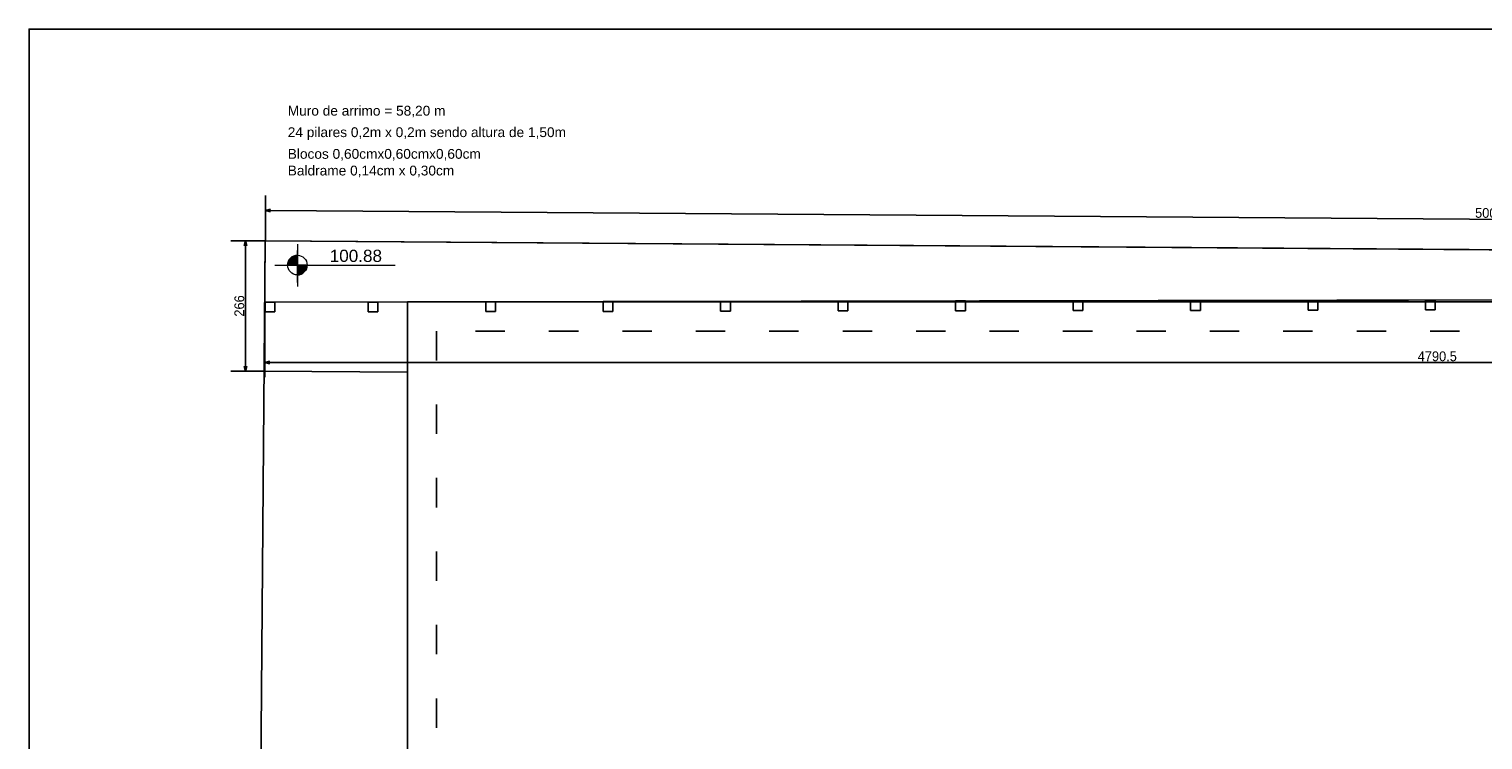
# Model space of a CAD drawing. Header units: millimetres. Extents: x -24 to 384, y -54 to 92.
# Tile 68 of 75: x 261 to 291, y 27 to 42. Entities that reach past the tile are written whole.
import ezdxf

# ---------------------------------------------------------------- set-up
doc = ezdxf.new("R2010")
doc.units = ezdxf.units.MM
doc.linetypes.add('ACAD_ISO03W100', pattern=[30, 12, -18])
doc.layers.add('A-PISOS-NIVEL', color=1, linetype='Continuous')
doc.layers.add('ARQ - COTA_NÍVEL', color=2, linetype='Continuous', lineweight=5)
doc.styles.add('Arial_1', font='arial.ttf', dxfattribs={"height": 0.225})
doc.styles.add('Arial_2', font='arial.ttf', dxfattribs={"height": 0.15})
doc.styles.add('GULIM', font='Gulim.ttf')
doc.dimstyles.new('GULIM-100', dxfattribs={"dimtxt": 0.2, "dimasz": 0.1, "dimexe": 0.3, "dimexo": 0, "dimgap": 0.025, "dimtad": 1, "dimdec": 1, "dimlfac": 100, "dimzin": 12, "dimdsep": 46, "dimtxsty": 'GULIM', "dimblk": 'OPEN30', "dimcen": 0, "dimclrd": 152, "dimclre": 152, "dimclrt": 152, "dimaunit": 1, "dimadec": 0, "dimazin": 0, "dimtfac": 1.875, "dimtdec": 1, "dimtmove": 2, "dimatfit": 3, "dimldrblk": 'OPEN30', "dimfxl": 0, "dimtolj": 1, "dimtzin": 12, "dimlwd": -1, "dimarcsym": 0})

# ---------------------------------------------------------------- blocks, each defined once
blk = doc.blocks.new('Elevações de ponto - Cota de Nível 1-825078-NÍVEL 1')
at = {"layer": 'ARQ - COTA_NÍVEL'}
h = blk.add_hatch(color=256, dxfattribs=at)
edge = h.paths.add_edge_path(flags=0)
edge.add_line((0, 0.00228), (0, 0.00068))
edge.add_line((0, 0.00068), (-0.0016, 0.00068))
edge.add_arc((0, 0.00068), 0.0016, 90, 180, ccw=False)
h = blk.add_hatch(color=256, dxfattribs=at)
edge = h.paths.add_edge_path(flags=0)
edge.add_arc((0, 0.00068), 0.0016, 270, 360, ccw=False)
edge.add_line((0, -0.00092), (0, 0.00068))
edge.add_line((0, 0.00068), (0.0016, 0.00068))
for p, q in [((0, 0.00411), (0, -0.00284)), ((0, -0.00218), (0, 0.00308)), ((-0.00366, 0.00068), (0.016, 0.00068)), ((-0.0016, 0.00068), (0, 0.00068)), ((0, 0.00068), (0, 0.00228)), ((0.0016, 0.00068), (0, 0.00068)), ((0, 0.00068), (0, -0.00092))]:
    blk.add_line(p, q, dxfattribs=at)
blk.add_circle((0, 0.00068), 0.0016, dxfattribs=at)
for start, end in [(90, 180), (270, 360)]:
    blk.add_arc((0, 0.00068), 0.0016, start, end, dxfattribs=at)
blk = doc.blocks.new('_Open30')
at = {"color": 0, "linetype": 'ByBlock', "lineweight": -2}
for p, q in [((-1, 0.27), (0, 0)), ((0, 0), (-1, -0.27)), ((0, 0), (-1, 0))]:
    blk.add_line(p, q, dxfattribs=at)
blk = doc.blocks.new('*D524')
at = {"color": 152, "lineweight": -2, "transparency": 16777216}
for p, q in [((265.976, 37.677), (265.272, 37.677)), ((265.952, 35.017), (265.272, 35.017))]:
    blk.add_line(p, q, dxfattribs=at)
at = {"color": 152, "transparency": 16777216}
blk.add_line((265.572, 35.117), (265.572, 37.577), dxfattribs=at)
at = {"layer": 'Defpoints', "color": 0, "transparency": 16777216}
for p in [(265.572, 37.677), (265.976, 37.677), (265.952, 35.017)]:
    blk.add_point(p, dxfattribs=at)
at = {"color": 152, "transparency": 16777216, "xscale": 0.1, "yscale": 0.1, "zscale": 0.1}
for p, rotation in [((265.572, 37.677), 90), ((265.572, 35.017), 270)]:
    blk.add_blockref('_Open30', p, dxfattribs=dict(at, rotation=rotation))
at = {"color": 152, "transparency": 16777216, "insert": (265.445, 36.347), "char_height": 0.2, "attachment_point": 5, "rotation": 90, "style": 'GULIM'}
blk.add_mtext('\\A1;266', dxfattribs=at)
blk = doc.blocks.new('*D525')
at = {"color": 152, "lineweight": -2, "transparency": 16777216}
for p, q in [((265.976, 37.677), (265.982, 38.599)), ((315.974, 37.311), (315.981, 38.234))]:
    blk.add_line(p, q, dxfattribs=at)
at = {"color": 152, "transparency": 16777216}
blk.add_line((315.879, 37.935), (266.08, 38.298), dxfattribs=at)
at = {"layer": 'Defpoints', "color": 0, "transparency": 16777216}
for p in [(265.98, 38.299), (265.976, 37.677), (315.974, 37.311)]:
    blk.add_point(p, dxfattribs=at)
at = {"color": 152, "transparency": 16777216, "xscale": 0.1, "yscale": 0.1, "zscale": 0.1}
for p, rotation in [((265.98, 38.299), 179.5813618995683), ((315.979, 37.934), 359.5813618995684)]:
    blk.add_blockref('_Open30', p, dxfattribs=dict(at, rotation=rotation))
at = {"color": 152, "transparency": 16777216, "insert": (290.98, 38.244), "char_height": 0.2, "attachment_point": 5, "rotation": 359.5814, "style": 'GULIM'}
blk.add_mtext('\\A1;5000', dxfattribs=at)
blk = doc.blocks.new('*D527')
at = {"color": 152, "lineweight": -2, "transparency": 16777216}
for p, q in [((313.87, 36.9), (313.87, 34.891)), ((265.965, 36.455), (265.965, 34.891))]:
    blk.add_line(p, q, dxfattribs=at)
at = {"color": 152, "transparency": 16777216}
blk.add_line((313.77, 35.191), (266.065, 35.191), dxfattribs=at)
at = {"layer": 'Defpoints', "color": 0, "transparency": 16777216}
for p in [(313.87, 36.9), (265.965, 36.455), (265.965, 35.191)]:
    blk.add_point(p, dxfattribs=at)
at = {"color": 152, "transparency": 16777216, "xscale": 0.1, "yscale": 0.1, "zscale": 0.1, "rotation": 180}
blk.add_blockref('_Open30', (265.965, 35.191), dxfattribs=at)
at = {"color": 152, "transparency": 16777216, "xscale": 0.1, "yscale": 0.1, "zscale": 0.1}
blk.add_blockref('_Open30', (313.87, 35.191), dxfattribs=at)
at = {"color": 152, "transparency": 16777216, "insert": (289.917, 35.318), "char_height": 0.2, "attachment_point": 5, "style": 'GULIM'}
blk.add_mtext('\\A1;4790.5', dxfattribs=at)
blk = doc.blocks.new('A')
for p, q in [((182.721, 36.508), (182.521, 36.508)), ((182.521, 36.508), (182.521, 36.308)), ((182.521, 36.308), (182.721, 36.308)), ((182.721, 36.308), (182.721, 36.508))]:
    blk.add_line(p, q)

msp = doc.modelspace()

# ---------------------------------------------------------------- linework, layer by layer
at = {"color": 2, "linetype": 'Continuous'}
msp.add_line((265.9755, 37.6768), (265.684, 4.3144), dxfattribs=at)
at = {"color": 2}
msp.add_line((265.9755, 37.6768), (315.9742, 37.3114), dxfattribs=at)
msp.add_line((313.8767, 36.5084), (265.9713, 36.424))
msp.add_lwpolyline([(261.1491, 0), (320.5491, 0), (320.5491, 42), (261.1491, 42)], close=True)
msp.add_lwpolyline([(268.8814, 34.9955), (265.9523, 35.0169), (265.9755, 37.6768), (315.9742, 37.3114), (315.7121, 7.3126), (313.8701, 28.1281), (313.8701, 36.5084), (268.8814, 36.4291), (268.8814, 34.9955), (265.9523, 35.0169)])
at = {"color": 2, "linetype": 'ACAD_ISO03W100', "ltscale": 0.05}
msp.add_lwpolyline([(269.4701, 27.0352), (304.0701, 27.0352), (304.0701, 12.2352), (312.8701, 12.2352), (312.8701, 35.8352), (269.4701, 35.8352)], close=True, dxfattribs=at)
at = {"layer": 'A-PISOS-NIVEL', "color": 252}
for p, q in [((268.8814, 36.4291), (268.8814, 26.4316)), ((313.8701, 36.4291), (268.8814, 36.4291))]:
    msp.add_line(p, q, dxfattribs=at)

# ---------------------------------------------------------------- block references
for p in [(83.4503, -0.084), (85.5558, -0.0803), (87.9559, -0.0761), (90.3559, -0.0719), (92.7558, -0.0676), (95.1558, -0.0634), (97.5558, -0.0592), (99.9559, -0.0549), (102.3558, -0.0507), (104.7558, -0.0465), (107.1558, -0.0423)]:
    msp.add_blockref('A', p)
at = {"layer": 'ARQ - COTA_NÍVEL', "xscale": 124.9999999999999, "yscale": 124.9999999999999, "zscale": 124.9999999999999}
msp.add_blockref('Elevações de ponto - Cota de Nível 1-825078-NÍVEL 1', (266.6304, 37.0968), dxfattribs=at)

# ---------------------------------------------------------------- texts
at = {"layer": 'ARQ - COTA_NÍVEL', "char_height": 0.2, "attachment_point": 1, "style": 'Arial_1'}
for s, insert, width in [('Muro de arrimo = 58,20 m', (266.4335, 40.4333), 5.977933), ('24 pilares 0,2m x 0,2m sendo altura de 1,50m', (266.4335, 39.9949), 6.40695), ('Blocos 0,60cmx0,60cmx0,60cm', (266.4335, 39.5523), 6.40695), ('Baldrame 0,14cm x 0,30cm', (266.4335, 39.2118), 6.40695)]:
    msp.add_mtext(s, dxfattribs=dict(at, insert=insert, width=width))
at = {"layer": 'ARQ - COTA_NÍVEL', "insert": (267.2911, 37.4956), "char_height": 0.25, "width": 0.814133, "attachment_point": 1, "line_spacing_factor": 0.941778, "style": 'Arial_2'}
msp.add_mtext('100.88', dxfattribs=at)

# ---------------------------------------------------------------- dimensions: what is measured, and where the dimension line sits
dim = msp.add_aligned_dim(p1=(315.9742, 37.3114), p2=(265.9755, 37.6768), distance=-0.6223, dimstyle='GULIM-100')
dim.commit()
dim.dimension.update_dxf_attribs({"geometry": '*D525', "text_midpoint": (290.9803, 38.244)})
dim = msp.add_linear_dim(base=(265.5722, 37.6768), p1=(265.9523, 35.0169), p2=(265.9755, 37.6768), angle=90, dimstyle='GULIM-100')
dim.commit()
dim.dimension.update_dxf_attribs({"geometry": '*D524', "text_midpoint": (265.4447, 36.3468)})
dim = msp.add_linear_dim(base=(265.9648, 35.1906), p1=(313.8701, 36.9001), p2=(265.9648, 36.4546), dimstyle='GULIM-100')
dim.commit()
dim.dimension.update_dxf_attribs({"geometry": '*D527', "text_midpoint": (289.9174, 35.3184)})

doc.saveas('drawing.dxf')
